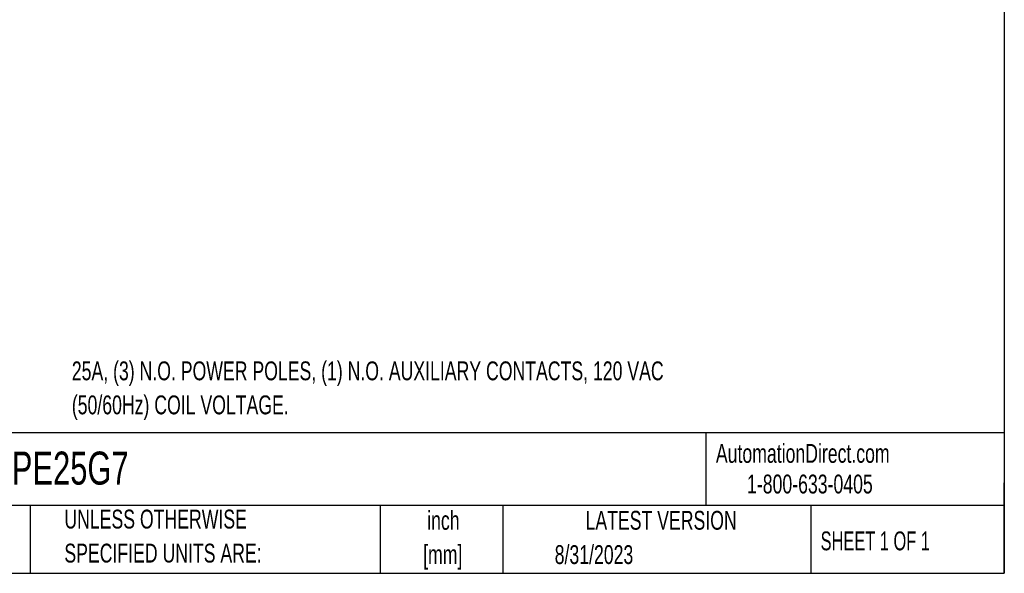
# Model space of a CAD drawing. Header units: inches. Extents: x 0.5 to 21.5, y 0.5 to 16.5.
# Tile 4 of 20: x 12.8 to 21.5, y 0.5 to 5.4. Entities that reach past the tile are written whole.
import ezdxf

# ---------------------------------------------------------------- set-up
doc = ezdxf.new("R2010")
doc.units = ezdxf.units.IN
doc.header["$LTSCALE"] = 2
doc.header["$MEASUREMENT"] = 0
doc.layers.add('TEXT', color=140, linetype='Continuous', lineweight=25)
doc.styles.add('SLDTEXTSTYLE0', font='TXT', dxfattribs={"width": 0.7})
doc.styles.add('SLDTEXTSTYLE1', font='TXT', dxfattribs={"width": 0.65})

# ---------------------------------------------------------------- blocks, each defined once
blk = doc.blocks.new('SW_NOTE_0')
at = {"layer": 'TEXT', "color": 0, "char_height": 0.166667, "attachment_point": 1, "style": 'SLDTEXTSTYLE0'}
for s, insert in [('25A, (3) N.O. POWER POLES, (1) N.O. AUXILIARY CONTACTS, 120 VAC', (0, 0.2148)), ('(50/60Hz) COIL VOLTAGE.', (0, -0.0861))]:
    blk.add_mtext(s, dxfattribs=dict(at, insert=insert))
blk = doc.blocks.new('SW_NOTE_0_1')
at = {"layer": 'TEXT', "color": 0, "char_height": 0.16667, "attachment_point": 2, "style": 'SLDTEXTSTYLE0'}
for s, insert in [('inch', (0.25, 0.2148)), ('[mm]', (0.2444, -0.0861))]:
    blk.add_mtext(s, dxfattribs=dict(at, insert=insert))
blk = doc.blocks.new('SW_NOTE_0_2')
at = {"layer": 'TEXT', "color": 0, "char_height": 0.166667, "attachment_point": 1, "style": 'SLDTEXTSTYLE0'}
for s, insert in [('UNLESS OTHERWISE', (0, 0.2148)), ('SPECIFIED UNITS ARE:', (0, -0.0861))]:
    blk.add_mtext(s, dxfattribs=dict(at, insert=insert))

msp = doc.modelspace()

# ---------------------------------------------------------------- linework, layer by layer
at = {"layer": 'TEXT'}
for p, q in [((21.5, 16.5), (21.5, 0.5)), ((21.5, 1.7422), (0.5, 1.7422)), ((18.8642, 1.7422), (18.8642, 1.1)), ((21.5, 0.5), (21.5, 1.3)), ((21.5, 1.1), (0.5, 1.1)), ((12.8961, 1.1), (12.8961, 0.5)), ((15.9862, 1.1), (15.9862, 0.5)), ((17.0718, 1.1), (17.0718, 0.5)), ((19.7912, 1.1), (19.7912, 0.5)), ((0.5, 0.5), (21.5, 0.5))]:
    msp.add_line(p, q, dxfattribs=at)

# ---------------------------------------------------------------- block references
for name, p in [('SW_NOTE_0', (13.2634, 2.1589)), ('SW_NOTE_0_2', (13.1975, 0.8482)), ('SW_NOTE_0_1', (16.2952, 0.8365))]:
    msp.add_blockref(name, p, dxfattribs=at)

# ---------------------------------------------------------------- texts
for s, insert, char_height, attachment_point, style in [('AutomationDirect.com', (18.9524, 1.6438), 0.166667, 1, 'SLDTEXTSTYLE0'), ('DPE25G7', (12.536, 1.5763), 0.29167, 1, 'SLDTEXTSTYLE0'), ('1-800-633-0405', (19.2277, 1.373), 0.166667, 1, 'SLDTEXTSTYLE0'), ('LATEST VERSION', (18.4687, 1.0523), 0.166667, 2, 'SLDTEXTSTYLE0'), ('SHEET 1 OF 1', (19.8773, 0.8702), 0.166667, 1, 'SLDTEXTSTYLE1'), ('8/31/2023', (17.5286, 0.7491), 0.16667, 1, 'SLDTEXTSTYLE0')]:
    msp.add_mtext(s, dxfattribs=dict(at, insert=insert, char_height=char_height, attachment_point=attachment_point, style=style))

doc.saveas('drawing.dxf')
